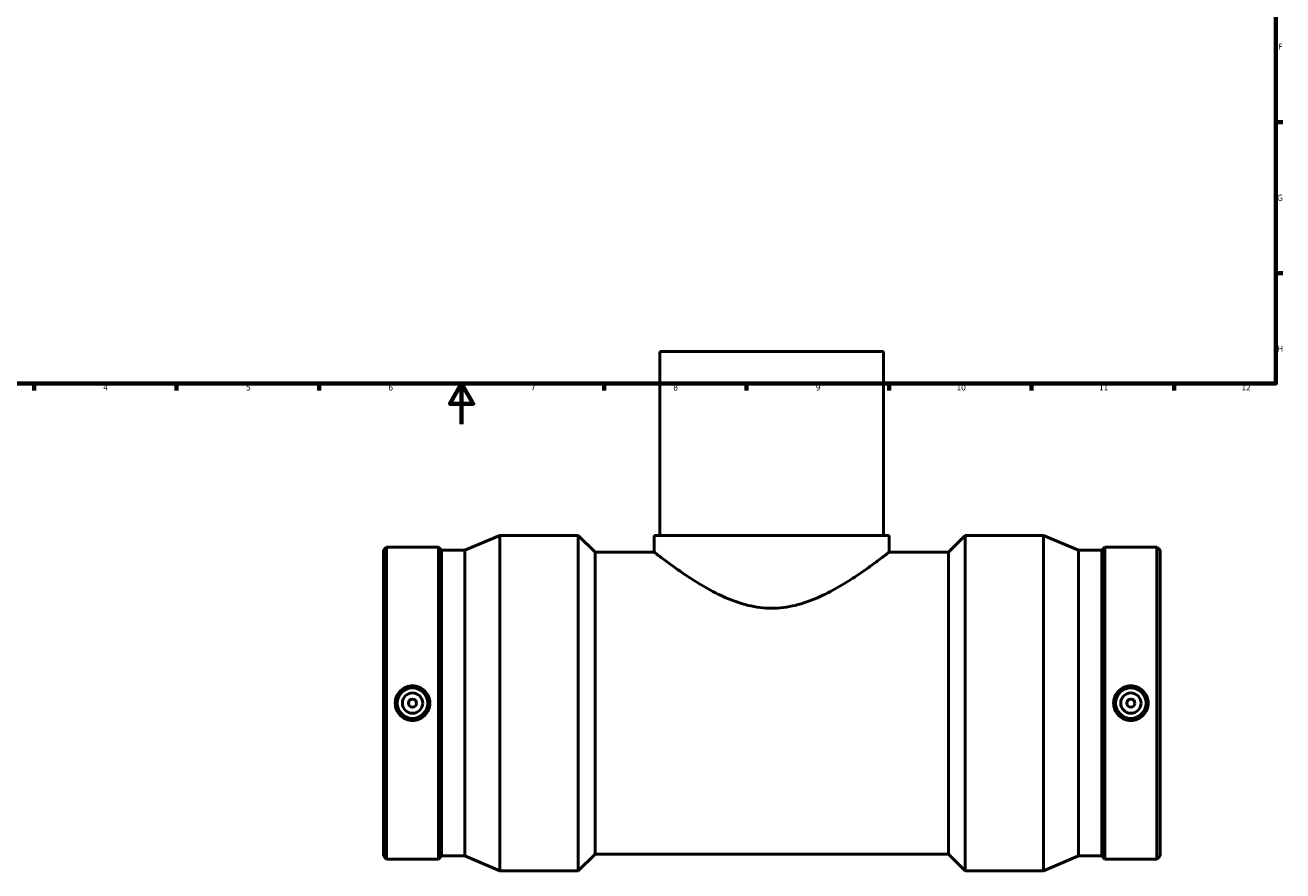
# Model space of a CAD drawing. Header units: millimetres. Extents: x -346 to 1522, y -220 to 1207.
# Tile 2 of 7: x 206 to 824, y -220 to 196. Entities that reach past the tile are written whole.
import ezdxf

# ---------------------------------------------------------------- set-up
doc = ezdxf.new("R2010")
doc.units = ezdxf.units.MM
doc.layers.add('Border (ANSI)', color=7, linetype='Continuous', lineweight=70)
doc.layers.add('Visible (ANSI)', color=7, linetype='Continuous', lineweight=50)
doc.styles.add('Note Text (ANSI)', font='tahoma.ttf')

# ---------------------------------------------------------------- blocks, each defined once
blk = doc.blocks.new('Borders Default Border')
at = {"layer": 'Border (ANSI)'}
for p, q in [((821, 148.5), (824.45, 148.5)), ((821, 74.25), (824.45, 74.25)), ((210.25, 20), (210.25, 16.55)), ((280.33, 20), (280.33, 16.55)), ((350.42, 20), (350.42, 16.55)), ((490.58, 20), (490.58, 16.55)), ((560.67, 20), (560.67, 16.55)), ((630.75, 20), (630.75, 16.55)), ((700.83, 20), (700.83, 16.55)), ((770.92, 20), (770.92, 16.55))]:
    blk.add_line(p, q, dxfattribs=at)
at = {"layer": 'Border (ANSI)', "flags": 128}
for points in [[(20, 20), (20, 574), (821, 574), (821, 20), (20, 20)], [(420.5, 0), (420.5, 20), (414.73, 10), (426.27, 10), (420.5, 20)]]:
    blk.add_lwpolyline(points, dxfattribs=at)
at = {"layer": 'Border (ANSI)', "color": 230, "true_color": 0xff0080, "attachment_point": 7, "style": 'Note Text (ANSI)'}
for s, insert, char_height in [('F', (822.14, 184.1), 3.05), ('G', (821.66, 109.79), 3.05), ('H', (821.81, 35.6), 3.05), ('4', (244.23, 16.55), 3.05), ('5', (314.48, 16.49), 3.05), ('6', (384.49, 16.49), 3.05), ('7', (454.6, 16.55), 3.05), ('8', (524.63, 16.48), 3.05), ('9', (594.7, 16.49), 3.05), ('10', (663.96, 16.49), 3.048), ('11', (734.04, 16.55), 3.048), ('12', (804.13, 16.55), 3.048)]:
    blk.add_mtext(s, dxfattribs=dict(at, insert=insert, char_height=char_height))

msp = doc.modelspace()

# ---------------------------------------------------------------- linework, layer by layer
at = {"layer": 'Visible (ANSI)'}
for p, q in [((628.031, 35.779), (518.031, 35.779)), ((518.031, 35.779), (518.031, -54.721)), ((628.031, 35.779), (628.031, -54.721)), ((422.165, -62.031), (439.331, -54.721)), ((439.331, -219.721), (439.331, -54.721)), ((439.331, -54.721), (477.876, -54.721)), ((477.876, -219.721), (477.876, -54.721)), ((486.126, -62.971), (477.876, -54.721)), ((515.281, -54.721), (630.781, -54.721)), ((515.281, -54.721), (515.281, -62.971)), ((630.781, -54.721), (630.781, -62.971)), ((659.936, -62.971), (668.186, -54.721)), ((668.186, -219.721), (668.186, -54.721)), ((668.186, -54.721), (706.731, -54.721)), ((706.731, -219.721), (706.731, -54.721)), ((723.898, -62.031), (706.731, -54.721)), ((382.031, -62.031), (383.566, -60.496)), ((383.566, -213.946), (383.566, -60.496)), ((383.566, -60.496), (409.163, -60.496)), ((409.163, -213.946), (409.163, -60.496)), ((410.698, -62.031), (409.163, -60.496)), ((735.365, -62.031), (736.899, -60.496)), ((736.899, -213.946), (736.899, -60.496)), ((736.899, -60.496), (762.497, -60.496)), ((762.497, -213.946), (762.497, -60.496)), ((764.031, -62.031), (762.497, -60.496)), ((382.031, -212.412), (382.031, -62.031)), ((410.698, -212.412), (410.698, -62.031)), ((410.698, -62.031), (422.165, -62.031)), ((422.165, -212.412), (422.165, -62.031)), ((486.126, -211.471), (486.126, -62.971)), ((486.126, -62.971), (515.281, -62.971)), ((630.781, -62.971), (659.936, -62.971)), ((659.936, -211.471), (659.936, -62.971)), ((723.898, -212.412), (723.898, -62.031)), ((723.898, -62.031), (735.365, -62.031)), ((735.365, -212.412), (735.365, -62.031)), ((764.031, -212.412), (764.031, -62.031)), ((382.031, -212.412), (383.566, -213.946)), ((383.566, -213.946), (409.163, -213.946)), ((410.698, -212.412), (409.163, -213.946)), ((410.698, -212.412), (422.165, -212.412)), ((422.165, -212.412), (439.331, -219.721)), ((486.126, -211.471), (477.876, -219.721)), ((486.126, -211.471), (659.936, -211.471)), ((659.936, -211.471), (668.186, -219.721)), ((723.898, -212.412), (706.731, -219.721)), ((723.898, -212.412), (735.365, -212.412)), ((735.365, -212.412), (736.899, -213.946)), ((736.899, -213.946), (762.497, -213.946)), ((764.031, -212.412), (762.497, -213.946)), ((439.331, -219.721), (477.876, -219.721)), ((668.186, -219.721), (706.731, -219.721))]:
    msp.add_line(p, q, dxfattribs=at)
for centre, radius in [((396.365, -137.221), 7.5), ((749.698, -137.221), 7.5), ((396.365, -137.221), 5), ((396.365, -137.221), 2), ((749.698, -137.221), 5), ((749.698, -137.221), 2)]:
    msp.add_circle(centre, radius, dxfattribs=at)
for points, knots in [([(630.781, -62.971), (630.781, -62.971), (630.398, -63.271), (628.846, -64.468), (627.678, -65.365), (624.668, -67.627), (622.822, -68.994), (618.643, -71.981), (616.31, -73.6), (611.358, -76.861), (608.541, -78.633), (602.412, -82.131), (599.1, -83.857), (592.114, -86.9), (588.433, -88.214), (580.85, -90.045), (576.945, -90.552), (569.117, -90.552), (565.212, -90.045), (557.629, -88.214), (553.949, -86.9), (546.962, -83.857), (543.651, -82.131), (537.522, -78.633), (534.705, -76.861), (529.752, -73.6), (527.419, -71.981), (523.24, -68.994), (521.395, -67.627), (518.384, -65.365), (517.216, -64.468), (515.665, -63.271), (515.281, -62.971), (515.281, -62.971)], [9.2708474, 9.2708474, 9.2708474, 9.2708474, 10.4143725, 10.4143725, 11.5578976, 11.5578976, 12.7014227, 12.7014227, 13.8449478, 13.8449478, 15.0191346, 15.0191346, 16.1933213, 16.1933213, 17.367508, 17.367508, 18.5416947, 18.5416947, 19.7158815, 19.7158815, 20.8900682, 20.8900682, 22.0642549, 22.0642549, 23.2384417, 23.2384417, 24.3819668, 24.3819668, 25.5254919, 25.5254919, 26.669017, 26.669017, 27.8125421, 27.8125421, 27.8125421, 27.8125421]), ([(396.365, -128.693), (397.434, -128.693), (398.574, -128.909), (400.668, -129.783), (401.622, -130.442), (403.126, -131.957), (403.776, -132.915), (404.639, -135.013), (404.851, -136.153), (404.851, -138.29), (404.639, -139.43), (403.776, -141.527), (403.126, -142.485), (401.622, -144.001), (400.668, -144.659), (398.574, -145.534), (397.434, -145.749), (395.295, -145.749), (394.155, -145.534), (392.061, -144.659), (391.107, -144.001), (389.603, -142.485), (388.953, -141.527), (388.09, -139.43), (387.878, -138.29), (387.878, -136.153), (388.09, -135.013), (388.953, -132.915), (389.603, -131.957), (391.107, -130.442), (392.061, -129.783), (394.155, -128.909), (395.295, -128.693), (396.365, -128.693)], [0, 0, 0, 0, 0.320923, 0.320923, 0.6418459, 0.6418459, 0.9624065, 0.9624065, 1.2829671, 1.2829671, 1.6035276, 1.6035276, 1.9240882, 1.9240882, 2.2450112, 2.2450112, 2.5659341, 2.5659341, 2.8868571, 2.8868571, 3.20778, 3.20778, 3.5283406, 3.5283406, 3.8489012, 3.8489012, 4.1694617, 4.1694617, 4.4900223, 4.4900223, 4.8109453, 4.8109453, 5.1318682, 5.1318682, 5.1318682, 5.1318682]), ([(749.698, -145.749), (748.628, -145.749), (747.488, -145.534), (745.395, -144.659), (744.44, -144.001), (742.937, -142.485), (742.286, -141.527), (741.423, -139.43), (741.211, -138.29), (741.211, -136.153), (741.423, -135.013), (742.286, -132.915), (742.937, -131.957), (744.44, -130.442), (745.395, -129.783), (747.488, -128.909), (748.628, -128.693), (750.768, -128.693), (751.907, -128.909), (754.001, -129.783), (754.955, -130.442), (756.459, -131.957), (757.11, -132.915), (757.972, -135.013), (758.184, -136.153), (758.184, -138.29), (757.972, -139.43), (757.11, -141.527), (756.459, -142.485), (754.955, -144.001), (754.001, -144.659), (751.907, -145.534), (750.768, -145.749), (749.698, -145.749)], [0, 0, 0, 0, 0.320923, 0.320923, 0.6418459, 0.6418459, 0.9624065, 0.9624065, 1.2829671, 1.2829671, 1.6035276, 1.6035276, 1.9240882, 1.9240882, 2.2450112, 2.2450112, 2.5659341, 2.5659341, 2.8868571, 2.8868571, 3.20778, 3.20778, 3.5283406, 3.5283406, 3.8489012, 3.8489012, 4.1694617, 4.1694617, 4.4900223, 4.4900223, 4.8109453, 4.8109453, 5.1318682, 5.1318682, 5.1318682, 5.1318682])]:
    msp.add_open_spline(points, degree=3, knots=knots, dxfattribs=at)

# ---------------------------------------------------------------- block references
msp.add_blockref('Borders Default Border', (0, 0))

doc.saveas('drawing.dxf')
